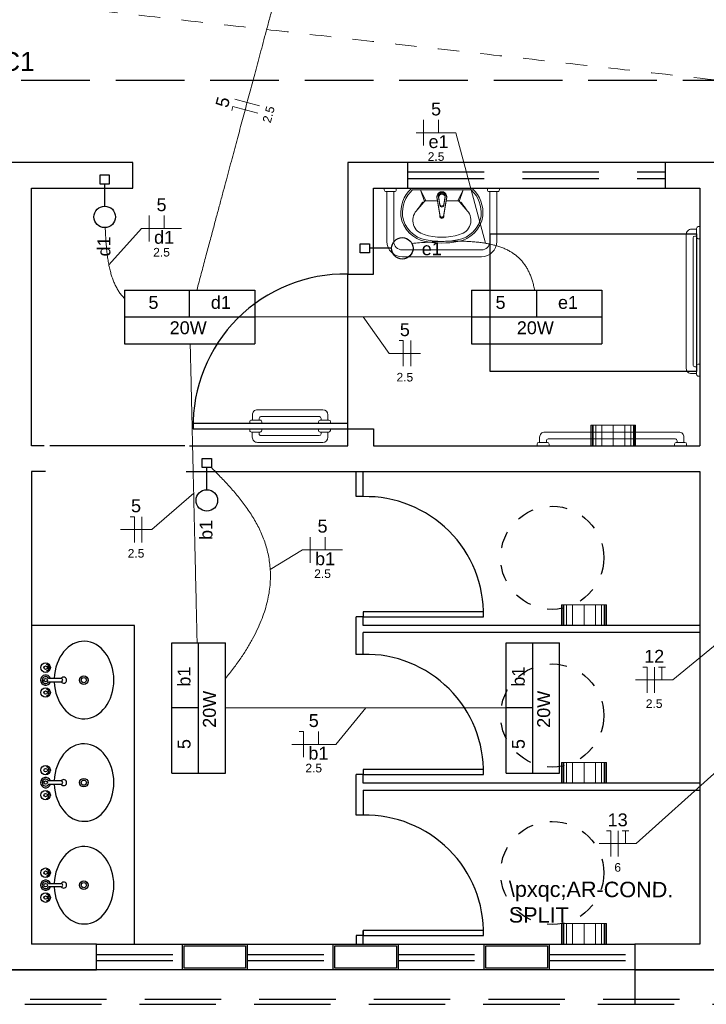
# Model space of a CAD drawing. Header units: feet. Extents: x -18 to 1038, y -110 to 48.
# Tile 58 of 199: x 13 to 17, y -8 to -2. Entities that reach past the tile are written whole.
import ezdxf

# ---------------------------------------------------------------- set-up
doc = ezdxf.new("R2010")
doc.units = ezdxf.units.FT
doc.header["$MEASUREMENT"] = 0
for name, pattern in [('DASHED', [1.905, 1.27, -0.635]), ('HIDDEN', [0.9525, 0.635, -0.3175]), ('JIS_02_1.2', [0.25, 0.125, -0.125]), ('JIS_02_4.0', [0.55, 0.4, -0.15])]:
    doc.linetypes.add(name, pattern=pattern)
for name, color, linetype in [('1', 1, 'Continuous'), ('100_IMPIANTI', 251, 'Continuous'), ('Arq-parede-alta', 5, 'Continuous'), ('ESQUADRIAS CORTE', 3, 'Continuous'), ('JANELA', 3, 'Continuous'), ('MOBILARIO', 8, 'Continuous'), ('P-SIMBOL', 5, 'Continuous'), ('PROJEÇÃO', 6, 'HIDDEN')]:
    doc.layers.add(name, color=color, linetype=linetype)
for name, color, linetype, lineweight in [('DI-Cortes', 1, 'JIS_02_4.0', 30), ('EL-Condutos', 4, 'Continuous', 5), ('EL-Fios (Fase 1)', 7, 'Continuous', 5), ('EL-Fios (Fase 3)', 7, 'Continuous', 5), ('EL-Fios (Neutro)', 7, 'Continuous', 5), ('EL-Fios (Retorno)', 7, 'Continuous', 5), ('EL-Fios (Terra)', 7, 'Continuous', 5), ('EL-Textos fios', 7, 'Continuous', 5), ('LOUÇAS', 1, 'Continuous', 9), ('Textos', 7, 'Continuous', 5)]:
    doc.layers.add(name, color=color, linetype=linetype, lineweight=lineweight)
doc.styles.add('Arial', font='arial.ttf')

msp = doc.modelspace()

# ---------------------------------------------------------------- linework, layer by layer
at = {"layer": '1', "color": 251}
msp.add_line((14.9928, -4.4794), (14.9928, -3.5794), dxfattribs=at)
at = {"layer": '1', "color": 251, "linetype": 'DASHED'}
msp.add_lwpolyline([(17.0223, -3.3464), (17.0223, -4.1464), (15.8223, -4.1464), (15.8223, -3.3464)], close=True, dxfattribs=at)
at = {"layer": '1', "color": 251}
for points in [[(14.0453, -4.5794), (13.2603, -4.5794)], [(13.7528, -7.4794), (13.7528, -5.625), (13.1528, -5.625)]]:
    msp.add_lwpolyline(points, dxfattribs=at)
for centre, radius, start, end in [((14.9778, -4.4644), 0.8851, 89.02898, 180.97102), ((15.0978, -5.56), 0.6852, 358.74555, 91.25359), ((15.0978, -6.4778), 0.6852, 358.74555, 91.25359), ((15.0978, -7.4143), 0.6852, 358.74555, 91.25359)]:
    msp.add_arc(centre, radius, start, end, dxfattribs=at)
at = {"layer": 'Arq-parede-alta', "color": 3, "ltscale": 0.03}
for p, q in [((18.7928, -2.9294), (14.9928, -2.9294)), ((15.3428, -3.0793), (15.3428, -2.9293)), ((16.8428, -3.0793), (16.8428, -2.9293)), ((14.9928, -4.5794), (14.9928, -4.4794)), ((14.9928, -4.4794), (15.1428, -4.4794)), ((15.1428, -4.4794), (15.1428, -4.5794)), ((14.0716, -4.5794), (14.9928, -4.5794)), ((15.1428, -4.5794), (17.0428, -4.5794)), ((14.0528, -4.7294), (17.0428, -4.7294))]:
    msp.add_line(p, q, dxfattribs=at)
at = {"layer": 'Arq-parede-alta', "color": 251, "ltscale": 0.03}
for points in [[(13.2266, -4.5795), (13.1528, -4.5795), (13.1528, -3.0794), (13.7428, -3.0794), (13.7428, -2.9294), (13.0778, -2.9294), (12.4128, -2.9294), (12.4128, -3.0794), (13.0028, -3.0794), (13.0028, -4.5795), (12.9291, -4.5795)], [(14.9928, -2.9294), (14.9928, -3.5794), (15.1428, -3.5794), (15.1428, -3.0794)], [(15.1428, -3.0794), (17.0428, -3.0794), (17.0428, -4.5794)], [(13.2341, -4.7294), (13.1528, -4.7294), (13.1528, -7.4795)], [(17.0428, -4.7295), (17.0428, -7.4794), (16.6646, -7.4794)], [(13.0028, -7.4795), (12.6246, -7.4795), (12.6246, -7.6295), (13.5306, -7.6295), (13.5306, -7.4795), (13.1528, -7.4795)], [(16.6646, -7.4795), (16.6646, -7.6295), (17.4428, -7.6295)]]:
    msp.add_lwpolyline(points, dxfattribs=at)
for points in [[(14.4086, -7.6294), (14.0306, -7.6294), (14.0306, -7.4794), (14.4086, -7.4794)], [(15.2866, -7.6294), (14.9086, -7.6294), (14.9086, -7.4794), (15.2866, -7.4794)], [(16.1646, -7.6294), (15.7866, -7.6294), (15.7866, -7.4794), (16.1646, -7.4794)]]:
    msp.add_lwpolyline(points, close=True, dxfattribs=at)
at = {"layer": 'Defpoints', "color": 251}
msp.add_lwpolyline([(-2.6872, 18.1708), (10.8428, 18.1708), (10.8428, 6.7706), (4.9128, 6.7706), (4.9128, 3.7706), (28.8428, 3.7706), (28.8426, -7.6295), (-2.6872, -7.6295), (-2.6872, 3.7706), (2.6128, 3.7706), (2.6128, 6.7706), (-2.6872, 6.7706)], close=True, dxfattribs=at)
at = {"layer": 'DI-Cortes', "color": 251, "linetype": 'JIS_02_4.0'}
msp.add_line((29.4426, -2.4539), (-3.2955, -2.4539), dxfattribs=at)
at = {"layer": 'EL-Condutos', "linetype": 'JIS_02_1.2'}
msp.add_spline([(3.0951, -0.8735), (3.8691, -0.9604), (4.5939, -1.0418), (5.273, -1.1181), (5.9099, -1.1896), (6.5082, -1.2567), (7.0713, -1.32), (7.6027, -1.3796), (8.1061, -1.4361), (8.5848, -1.4899), (9.0425, -1.5413), (9.4826, -1.5907), (9.9086, -1.6385), (10.3241, -1.6852), (10.7326, -1.731), (11.1375, -1.7765), (11.5424, -1.822), (11.9509, -1.8678), (12.3664, -1.9145), (12.7924, -1.9623), (13.2325, -2.0117), (13.6902, -2.0631), (14.1689, -2.1169), (14.6723, -2.1734), (15.2037, -2.2331), (15.7668, -2.2963), (16.3651, -2.3634), (17.002, -2.435), (17.6811, -2.5112), (18.4059, -2.5926), (19.1799, -2.6795)], degree=3, dxfattribs=at)
at = {"layer": 'EL-Condutos', "linetype": 'Continuous'}
for points in [[(14.1148, -3.673), (14.1408, -3.5758), (14.1653, -3.4842), (14.1885, -3.398), (14.2103, -3.3166), (14.2309, -3.2397), (14.2504, -3.1668), (14.269, -3.0975), (14.2867, -3.0315), (14.3036, -2.9683), (14.3199, -2.9075), (14.3357, -2.8487), (14.351, -2.7915), (14.366, -2.7354), (14.3808, -2.6802), (14.3955, -2.6253), (14.4103, -2.5703), (14.4251, -2.5149), (14.4402, -2.4586), (14.4557, -2.401), (14.4715, -2.3417), (14.488, -2.2803), (14.5051, -2.2165), (14.523, -2.1496), (14.5418, -2.0795), (14.5616, -2.0056), (14.5825, -1.9276), (14.6047, -1.845), (14.6281, -1.7575), (14.653, -1.6645), (14.6795, -1.5658)], [(13.5819, -3.3091), (13.5827, -3.3284), (13.5836, -3.3473), (13.5846, -3.3658), (13.5857, -3.3839), (13.587, -3.4016), (13.5885, -3.4189), (13.5901, -3.4358), (13.5919, -3.4523), (13.5938, -3.4684), (13.596, -3.4842), (13.5983, -3.4995), (13.6009, -3.5145), (13.6037, -3.5291), (13.6067, -3.5433), (13.61, -3.5572), (13.6135, -3.5707), (13.6172, -3.5838), (13.6212, -3.5965), (13.6255, -3.6089), (13.6301, -3.6209), (13.635, -3.6326), (13.6401, -3.6439), (13.6456, -3.6548), (13.6514, -3.6654), (13.6575, -3.6756), (13.6639, -3.6855), (13.6707, -3.695), (13.6778, -3.7042), (13.6853, -3.713), (13.6932, -3.7215)], [(15.3667, -3.4012), (15.4109, -3.3975), (15.4536, -3.3944), (15.4947, -3.3918), (15.5343, -3.3899), (15.5724, -3.3886), (15.6089, -3.388), (15.644, -3.3881), (15.6776, -3.389), (15.7098, -3.3907), (15.7405, -3.3932), (15.7698, -3.3965), (15.7977, -3.4008), (15.8242, -3.406), (15.8494, -3.4122), (15.8732, -3.4194), (15.8957, -3.4276), (15.9169, -3.437), (15.9368, -3.4474), (15.9554, -3.459), (15.9727, -3.4718), (15.9888, -3.4858), (16.0037, -3.5011), (16.0173, -3.5177), (16.0298, -3.5356), (16.041, -3.5549), (16.0512, -3.5756), (16.0601, -3.5977), (16.068, -3.6213), (16.0747, -3.6465), (16.0804, -3.6732)], [(14.4508, -3.8294), (14.504, -3.8294), (14.5549, -3.8294), (14.6036, -3.8294), (14.6504, -3.8294), (14.6954, -3.8294), (14.7388, -3.8294), (14.7807, -3.8294), (14.8214, -3.8294), (14.8608, -3.8294), (14.8993, -3.8294), (14.937, -3.8294), (14.974, -3.8294), (15.0106, -3.8294), (15.0468, -3.8294), (15.0828, -3.8294), (15.1189, -3.8294), (15.1551, -3.8294), (15.1916, -3.8294), (15.2287, -3.8294), (15.2664, -3.8294), (15.3048, -3.8294), (15.3443, -3.8294), (15.3849, -3.8294), (15.4268, -3.8294), (15.4702, -3.8294), (15.5152, -3.8294), (15.562, -3.8294), (15.6108, -3.8294), (15.6617, -3.8294), (15.7148, -3.8294)], [(14.0764, -3.9849), (14.0783, -4.068), (14.0802, -4.1468), (14.0819, -4.2215), (14.0835, -4.2923), (14.0851, -4.3596), (14.0866, -4.4236), (14.088, -4.4847), (14.0893, -4.5431), (14.0906, -4.599), (14.0918, -4.6529), (14.093, -4.7049), (14.0942, -4.7554), (14.0953, -4.8046), (14.0965, -4.8528), (14.0976, -4.9004), (14.0986, -4.9475), (14.0997, -4.9946), (14.1008, -5.0418), (14.1019, -5.0894), (14.103, -5.1378), (14.1042, -5.1872), (14.1053, -5.238), (14.1066, -5.2903), (14.1078, -5.3445), (14.1091, -5.4009), (14.1105, -5.4597), (14.1119, -5.5212), (14.1134, -5.5858), (14.1149, -5.6537), (14.1166, -5.7252)], [(14.2812, -5.9334), (14.3286, -5.8732), (14.3706, -5.8147), (14.4075, -5.7577), (14.4395, -5.7023), (14.4668, -5.6485), (14.4896, -5.5961), (14.5081, -5.5453), (14.5224, -5.4958), (14.5329, -5.4478), (14.5396, -5.4012), (14.5428, -5.3559), (14.5427, -5.3119), (14.5394, -5.2691), (14.5333, -5.2277), (14.5244, -5.1874), (14.513, -5.1483), (14.4992, -5.1103), (14.4834, -5.0735), (14.4656, -5.0377), (14.4461, -5.003), (14.425, -4.9693), (14.4026, -4.9366), (14.3791, -4.9048), (14.3547, -4.8739), (14.3295, -4.8439), (14.3038, -4.8148), (14.2778, -4.7865), (14.2516, -4.7589), (14.2255, -4.7321), (14.1997, -4.706)], [(14.2816, -6.1044), (14.3564, -6.1044), (14.427, -6.1044), (14.4937, -6.1044), (14.5567, -6.1044), (14.6165, -6.1044), (14.6732, -6.1044), (14.7272, -6.1044), (14.7788, -6.1044), (14.8283, -6.1044), (14.876, -6.1044), (14.9222, -6.1044), (14.9671, -6.1044), (15.0112, -6.1044), (15.0547, -6.1044), (15.0978, -6.1044), (15.141, -6.1044), (15.1845, -6.1044), (15.2285, -6.1044), (15.2735, -6.1044), (15.3197, -6.1044), (15.3674, -6.1044), (15.4169, -6.1044), (15.4685, -6.1044), (15.5225, -6.1044), (15.5792, -6.1044), (15.6389, -6.1044), (15.702, -6.1044), (15.7686, -6.1044), (15.8392, -6.1044), (15.914, -6.1044)]]:
    msp.add_spline(points, degree=3, dxfattribs=at)
at = {"layer": 'EL-Fios (Fase 1)'}
for p, q in [((14.4802, -2.6011), (14.3354, -2.5623)), ((15.4341, -2.8323), (15.4341, -2.6823)), ((13.8367, -3.3891), (13.8367, -3.2391)), ((15.3593, -4.1165), (15.3593, -3.9665)), ((13.7951, -5.1415), (13.7951, -4.9915)), ((14.7736, -5.26), (14.7736, -5.11)), ((16.7786, -6.0164), (16.7786, -5.8664))]:
    msp.add_line(p, q, dxfattribs=at)
at = {"layer": 'EL-Fios (Fase 3)'}
msp.add_line((16.5664, -6.9693), (16.5664, -6.8193), dxfattribs=at)
at = {"layer": 'EL-Fios (Neutro)'}
for p, q in [((14.3178, -2.6279), (14.3243, -2.6037)), ((14.4691, -2.6425), (14.3243, -2.6037)), ((15.2914, -3.9665), (15.3164, -3.9665)), ((15.3164, -4.1165), (15.3164, -3.9665)), ((13.7272, -4.9915), (13.7522, -4.9915)), ((13.7522, -5.1415), (13.7522, -4.9915)), ((16.7107, -5.8664), (16.7357, -5.8664)), ((16.7357, -6.0164), (16.7357, -5.8664)), ((14.7098, -6.2415), (14.7348, -6.2415)), ((14.7348, -6.3915), (14.7348, -6.2415)), ((16.4986, -6.8193), (16.5236, -6.8193)), ((16.5236, -6.9693), (16.5236, -6.8193))]:
    msp.add_line(p, q, dxfattribs=at)
at = {"layer": 'EL-Fios (Retorno)'}
for p, q in [((15.5216, -2.7573), (15.5216, -2.6823)), ((13.9242, -3.3141), (13.9242, -3.2391)), ((14.8611, -5.185), (14.8611, -5.11)), ((14.8223, -6.3165), (14.8223, -6.2415))]:
    msp.add_line(p, q, dxfattribs=at)
at = {"layer": 'EL-Fios (Terra)'}
for points in [[(16.8214, -5.9414), (16.8214, -5.8664), (16.8014, -5.8664), (16.8414, -5.8664)], [(16.6093, -6.8943), (16.6093, -6.8193), (16.5893, -6.8193), (16.6293, -6.8193)]]:
    msp.add_lwpolyline(points, dxfattribs=at)
at = {"layer": 'EL-Textos fios'}
for p, q in [((15.3912, -2.7573), (15.6227, -2.7573)), ((15.7943, -3.4002), (15.6227, -2.7573)), ((13.6031, -3.5263), (13.7938, -3.3141)), ((13.7938, -3.3141), (14.0253, -3.3141)), ((15.0828, -3.8294), (15.2339, -4.0415)), ((15.2339, -4.0415), (15.4167, -4.0415)), ((14.0965, -4.8544), (13.8525, -5.0665)), ((13.6698, -5.0665), (13.8525, -5.0665)), ((14.542, -5.2989), (14.7307, -5.185)), ((14.7307, -5.185), (14.9622, -5.185)), ((17.1428, -5.7293), (16.8843, -5.9414)), ((16.6679, -5.9414), (16.8843, -5.9414)), ((15.0978, -6.1044), (14.9234, -6.3165)), ((14.6669, -6.3165), (14.9234, -6.3165)), ((17.1428, -6.47), (16.6721, -6.8943)), ((16.4557, -6.8943), (16.6721, -6.8943))]:
    msp.add_line(p, q, dxfattribs=at)
at = {"layer": 'ESQUADRIAS CORTE', "color": 251}
for p, q in [((15.0828, -4.875), (15.0828, -4.7294)), ((15.0828, -5.625), (15.0828, -5.575)), ((17.0428, -5.625), (15.0828, -5.625)), ((17.0428, -5.665), (15.0828, -5.665)), ((15.0828, -5.7928), (15.0828, -5.665)), ((13.5306, -7.4794), (14.0306, -7.4794)), ((14.4086, -7.4794), (14.9086, -7.4794)), ((15.2866, -7.4794), (15.7866, -7.4794)), ((16.1646, -7.4795), (16.6646, -7.4795)), ((14.0306, -7.6294), (13.5306, -7.6294)), ((14.9086, -7.6294), (14.4086, -7.6294)), ((15.7866, -7.6294), (15.2866, -7.6294)), ((16.6646, -7.6295), (16.1646, -7.6295))]:
    msp.add_line(p, q, dxfattribs=at)
for points in [[(14.9928, -4.4494), (14.0928, -4.4494), (14.0928, -4.4794), (14.9928, -4.4794)], [(15.0828, -5.575), (15.7828, -5.575), (15.7828, -5.545), (15.0828, -5.545)], [(15.0828, -6.4928), (15.7828, -6.4928), (15.7828, -6.4628), (15.0828, -6.4628)], [(15.0828, -7.4293), (15.7828, -7.4293), (15.7828, -7.3993), (15.0828, -7.3993)]]:
    msp.add_lwpolyline(points, close=True, dxfattribs=at)
for points in [[(15.0828, -4.875), (15.0428, -4.875), (15.0428, -4.7294)], [(15.0828, -5.7928), (15.0428, -5.7928), (15.0428, -5.575)], [(15.0828, -6.7293), (15.0428, -6.7293), (15.0428, -6.4928)], [(17.0428, -6.5428), (15.0828, -6.5428), (15.0828, -6.4928)], [(15.0828, -6.5828), (17.0428, -6.5828)], [(15.0828, -7.4794), (15.0828, -7.3993)]]:
    msp.add_lwpolyline(points, dxfattribs=at)
at = {"layer": 'JANELA', "color": 251}
for p, q in [((15.0828, -5.575), (15.0428, -5.575)), ((15.0828, -6.4928), (15.0428, -6.4928)), ((15.0828, -6.5828), (15.0828, -6.7293)), ((15.0828, -7.4293), (15.0428, -7.4293)), ((15.0428, -7.4293), (15.0428, -7.4794))]:
    msp.add_line(p, q, dxfattribs=at)
for points in [[(14.3986, -7.6194), (14.0406, -7.6194), (14.0406, -7.4894), (14.3986, -7.4894)], [(15.2766, -7.6194), (14.9186, -7.6194), (14.9186, -7.4894), (15.2766, -7.4894)], [(16.1546, -7.6194), (15.7966, -7.6194), (15.7966, -7.4894), (16.1546, -7.4894)]]:
    msp.add_lwpolyline(points, close=True, dxfattribs=at)
at = {"layer": 'LOUÇAS', "color": 251}
for p, q in [((15.7115, -3.0793), (15.37, -3.0793)), ((15.3704, -3.0894), (15.7103, -3.0894)), ((15.4164, -3.0894), (15.4403, -3.1567)), ((15.4164, -3.0894), (15.4479, -3.1533)), ((15.6651, -3.0894), (15.6336, -3.1533)), ((15.6651, -3.0894), (15.6412, -3.1567)), ((15.2208, -3.3893), (15.2208, -3.0993)), ((15.2608, -3.3893), (15.2608, -3.0993)), ((15.5306, -3.2418), (15.5134, -3.1385)), ((15.5306, -3.2474), (15.5134, -3.1441)), ((15.5288, -3.1741), (15.5226, -3.1368)), ((15.5288, -3.1797), (15.5226, -3.1424)), ((15.5509, -3.2418), (15.5681, -3.1385)), ((15.5509, -3.2474), (15.5681, -3.1441)), ((15.5527, -3.1741), (15.5589, -3.1368)), ((15.5527, -3.1797), (15.5589, -3.1424)), ((15.8208, -3.0993), (15.8208, -3.3893)), ((15.8608, -3.0993), (15.8608, -3.3893)), ((15.5159, -3.1533), (15.4479, -3.1533)), ((15.6336, -3.1533), (15.5656, -3.1533)), ((15.7708, -3.4393), (15.3108, -3.4393)), ((15.7708, -3.4793), (15.3108, -3.4793)), ((14.8779, -4.3994), (14.8779, -4.4294)), ((14.8229, -4.4494), (14.8229, -4.4394)), ((14.8329, -4.4294), (14.8829, -4.4294)), ((14.8379, -4.4294), (14.8379, -4.4194)), ((14.8929, -4.4394), (14.8929, -4.4494)), ((16.4084, -4.5794), (16.4084, -4.4594)), ((16.4084, -4.4594), (16.6684, -4.4594)), ((16.4153, -4.5794), (16.4153, -4.4594)), ((16.4217, -4.5794), (16.4217, -4.4594)), ((16.4365, -4.5794), (16.4365, -4.4594)), ((16.4721, -4.5794), (16.4721, -4.4594)), ((16.5384, -4.4594), (16.5384, -4.5794)), ((16.6048, -4.5794), (16.6048, -4.4594)), ((16.6404, -4.5794), (16.6404, -4.4594)), ((16.6552, -4.5794), (16.6552, -4.4594)), ((16.6616, -4.5794), (16.6616, -4.4594)), ((16.6684, -4.4594), (16.6684, -4.5794)), ((14.8227, -4.4794), (14.8227, -4.4894)), ((14.8327, -4.4994), (14.8827, -4.4994)), ((14.8377, -4.4994), (14.8377, -4.5094)), ((14.8777, -4.5294), (14.8777, -4.4994)), ((14.8927, -4.4894), (14.8927, -4.4794)), ((16.2379, -5.6251), (16.2379, -5.5051)), ((16.2379, -5.5051), (16.4979, -5.5051)), ((16.2447, -5.6251), (16.2447, -5.5051)), ((16.2511, -5.6251), (16.2511, -5.5051)), ((16.266, -5.6251), (16.266, -5.5051)), ((16.3015, -5.6251), (16.3015, -5.5051)), ((16.3679, -5.5051), (16.3679, -5.6251)), ((16.4342, -5.6251), (16.4342, -5.5051)), ((16.4698, -5.6251), (16.4698, -5.5051)), ((16.4847, -5.6251), (16.4847, -5.5051)), ((16.491, -5.6251), (16.491, -5.5051)), ((16.4979, -5.5051), (16.4979, -5.6251)), ((16.2379, -6.5428), (16.2379, -6.4228)), ((16.2379, -6.4228), (16.4979, -6.4228)), ((16.2447, -6.5428), (16.2447, -6.4228)), ((16.2511, -6.5428), (16.2511, -6.4228)), ((16.266, -6.5428), (16.266, -6.4228)), ((16.3015, -6.5428), (16.3015, -6.4228)), ((16.3679, -6.4228), (16.3679, -6.5428)), ((16.4342, -6.5428), (16.4342, -6.4228)), ((16.4698, -6.5428), (16.4698, -6.4228)), ((16.4847, -6.5428), (16.4847, -6.4228)), ((16.491, -6.5428), (16.491, -6.4228)), ((16.4979, -6.4228), (16.4979, -6.5428)), ((16.2379, -7.4794), (16.2379, -7.3594)), ((16.2379, -7.3594), (16.4979, -7.3594)), ((16.2447, -7.4794), (16.2447, -7.3594)), ((16.2511, -7.4794), (16.2511, -7.3594)), ((16.266, -7.4794), (16.266, -7.3594)), ((16.3015, -7.4794), (16.3015, -7.3594)), ((16.3679, -7.3594), (16.3679, -7.4794)), ((16.4342, -7.4794), (16.4342, -7.3594)), ((16.4698, -7.4794), (16.4698, -7.3594)), ((16.4847, -7.4794), (16.4847, -7.3594)), ((16.491, -7.4794), (16.491, -7.3594)), ((16.4979, -7.3594), (16.4979, -7.4794))]:
    msp.add_line(p, q, dxfattribs=at)
for points in [[(15.2758, -3.0793), (15.2758, -3.0893, -0.414214), (15.2658, -3.0993), (15.2658, -3.0993), (15.2158, -3.0993, -0.414214), (15.2058, -3.0893), (15.2058, -3.0893), (15.2058, -3.0793)], [(15.8758, -3.0793), (15.8758, -3.0893, -0.414214), (15.8658, -3.0993), (15.8658, -3.0993), (15.8158, -3.0993, -0.414214), (15.8058, -3.0893), (15.8058, -3.0893), (15.8058, -3.0793)], [(17.0228, -3.3186), (16.9928, -3.3186, 0.414214), (16.9628, -3.3486), (16.9628, -3.3486), (16.9628, -4.1286, 0.414214), (16.9928, -4.1586), (16.9928, -4.1586), (17.0228, -4.1586)], [(17.0428, -3.3036), (17.0328, -3.3036, 0.414213), (17.0228, -3.3136), (17.0228, -3.3136), (17.0228, -3.3636, 0.414214), (17.0328, -3.3736), (17.0328, -3.3736), (17.0428, -3.3736)], [(17.0228, -4.1186), (17.0128, -4.1186, -0.414214), (17.0028, -4.1086), (17.0028, -4.1086), (17.0028, -3.3686, -0.414213), (17.0128, -3.3586), (17.0128, -3.3586), (17.0228, -3.3586)], [(17.0428, -4.1036), (17.0328, -4.1036, 0.414213), (17.0228, -4.1136), (17.0228, -4.1136), (17.0228, -4.1636, 0.414214), (17.0328, -4.1736), (17.0328, -4.1736), (17.0428, -4.1736)], [(14.4379, -4.4294), (14.4379, -4.3994, -0.414214), (14.4679, -4.3694), (14.4679, -4.3694), (14.8479, -4.3694)], [(14.8279, -4.4094), (14.4879, -4.4094, 0.414214), (14.4779, -4.4194), (14.4779, -4.4194), (14.4779, -4.4294)], [(14.4229, -4.4494), (14.4229, -4.4394, -0.414214), (14.4329, -4.4294), (14.4329, -4.4294), (14.4829, -4.4294, -0.414214), (14.4929, -4.4394), (14.4929, -4.4394), (14.4929, -4.4494)], [(14.4227, -4.4794), (14.4227, -4.4894, 0.414214), (14.4327, -4.4994), (14.4327, -4.4994), (14.4827, -4.4994, 0.414214), (14.4927, -4.4894), (14.4927, -4.4894), (14.4927, -4.4794)], [(14.4377, -4.4994), (14.4377, -4.5294, 0.414214), (14.4677, -4.5594), (14.4677, -4.5594), (14.8477, -4.5594)], [(14.8277, -4.5194), (14.4877, -4.5194, -0.414214), (14.4777, -4.5094), (14.4777, -4.5094), (14.4777, -4.4994)], [(16.9496, -4.5594), (16.9496, -4.5294, 0.414214), (16.9196, -4.4994), (16.9196, -4.4994), (16.1396, -4.4994, 0.414214), (16.1096, -4.5294), (16.1096, -4.5294), (16.1096, -4.5594)], [(16.1646, -4.5794), (16.1646, -4.5694, 0.414213), (16.1546, -4.5594), (16.1546, -4.5594), (16.1046, -4.5594, 0.414213), (16.0946, -4.5694), (16.0946, -4.5694), (16.0946, -4.5794)], [(16.1496, -4.5594), (16.1496, -4.5494, -0.414214), (16.1596, -4.5394), (16.1596, -4.5394), (16.8996, -4.5394, -0.414214), (16.9096, -4.5494), (16.9096, -4.5494), (16.9096, -4.5594)], [(16.9646, -4.5794), (16.9646, -4.5694, 0.414213), (16.9546, -4.5594), (16.9546, -4.5594), (16.9046, -4.5594, 0.414213), (16.8946, -4.5694), (16.8946, -4.5694), (16.8946, -4.5794)]]:
    msp.add_lwpolyline(points, format="xyb", dxfattribs=at)
for centre, radius, start, end in [((15.4913, -3.2224), 0.1898, 133.14216, 185.66519), ((15.4913, -3.2224), 0.1798, 132.27847, 185.60056), ((15.3745, -3.0976), 0.0188, 103.70542, 133.50865), ((15.7071, -3.0976), 0.00877, 46.49134, 69.89302), ((15.7071, -3.0976), 0.0188, 46.49135, 76.29458), ((15.5902, -3.2224), 0.1798, 354.39944, 46.85784), ((15.5902, -3.2224), 0.1898, 354.33481, 46.85784), ((15.5408, -3.1292), 0.0289, 341.15128, 198.84872), ((15.5408, -3.1348), 0.0289, 341.15128, 198.84872), ((15.5408, -3.1292), 0.0196, 337.3456, 202.6544), ((15.5408, -3.1348), 0.0196, 337.3456, 202.6544), ((19.4767, -6.7062), 5.3751, 138.67232, 139.44029), ((19.7658, -6.337), 5.3751, 143.83475, 144.44029), ((15.4352, -3.1715), 0.0109, 81.72893, 143.83475), ((15.4479, -3.1633), 0.0101, 90, 138.67232), ((15.5408, -3.172), 0.0121, 190.08395, 349.91605), ((15.5408, -3.1776), 0.0121, 190.08394, 349.91606), ((15.6336, -3.1633), 0.0101, 41.32768, 90), ((11.6048, -6.7062), 5.3751, 40.55971, 41.32768), ((15.6463, -3.1715), 0.0109, 36.16525, 98.27107), ((11.3157, -6.337), 5.3751, 35.55971, 36.16525), ((15.4769, -3.2167), 0.1762, 187.98613, 260.70653), ((15.4769, -3.2167), 0.1662, 188.05589, 260.70653), ((15.4559, -3.267), 0.0841, 138.29598, 257.88589), ((15.5408, -3.2375), 0.0122, 161.28454, 18.71546), ((15.5408, -3.2431), 0.0122, 161.28454, 18.71546), ((15.5408, -3.2357), 0.0119, 210.80458, 329.19542), ((15.5408, -3.2413), 0.0119, 210.80458, 329.19542), ((15.6046, -3.2167), 0.1662, 279.29347, 351.94411), ((15.6046, -3.2167), 0.1762, 279.29347, 352.01387), ((15.6257, -3.267), 0.0841, 282.11411, 41.70402), ((15.5408, -3.0257), 0.3394, 252.413, 287.58702), ((15.5408, -2.9091), 0.4803, 259.0941, 280.9059), ((15.3108, -3.3893), 0.09, 180, 270), ((15.3108, -3.3893), 0.05, 180, 270), ((15.5408, -2.9097), 0.4896, 259.13661, 280.86339), ((15.7708, -3.3893), 0.05, 270, 0), ((15.7708, -3.3893), 0.09, 270, 0), ((14.8279, -4.4194), 0.01, 0, 90), ((14.8479, -4.3994), 0.03, 0, 90), ((14.8329, -4.4394), 0.01, 90, 180), ((14.8829, -4.4394), 0.01, 0, 90), ((14.8327, -4.4894), 0.01, 180, 270), ((14.8277, -4.5094), 0.01, 270, 0), ((14.8827, -4.4894), 0.01, 270, 0), ((14.8477, -4.5294), 0.03, 270, 0)]:
    msp.add_arc(centre, radius, start, end, dxfattribs=at)
at = {"layer": 'MOBILARIO', "color": 251, "linetype": 'Continuous'}
for p, q in [((13.2447, -5.8677), (13.2501, -5.8677)), ((13.2447, -5.8677), (13.2501, -5.8677)), ((13.2447, -5.8727), (13.2501, -5.8727)), ((13.2447, -5.8727), (13.2501, -5.8727)), ((13.3251, -5.9327), (13.2524, -5.9327)), ((13.3251, -5.9327), (13.2524, -5.9327)), ((13.2524, -5.9527), (13.3251, -5.9527)), ((13.2524, -5.9527), (13.3251, -5.9527)), ((13.2447, -6.0127), (13.2501, -6.0127)), ((13.2447, -6.0127), (13.2501, -6.0127)), ((13.2447, -6.0177), (13.2501, -6.0177)), ((13.2447, -6.0177), (13.2501, -6.0177)), ((13.2447, -6.4642), (13.2501, -6.4642)), ((13.2447, -6.4642), (13.2501, -6.4642)), ((13.2447, -6.4692), (13.2501, -6.4692)), ((13.2447, -6.4692), (13.2501, -6.4692)), ((13.3251, -6.5292), (13.2524, -6.5292)), ((13.3251, -6.5292), (13.2524, -6.5292)), ((13.2524, -6.5492), (13.3251, -6.5492)), ((13.2524, -6.5492), (13.3251, -6.5492)), ((13.2447, -6.6092), (13.2501, -6.6092)), ((13.2447, -6.6092), (13.2501, -6.6092)), ((13.2447, -6.6142), (13.2501, -6.6142)), ((13.2447, -6.6142), (13.2501, -6.6142)), ((13.2447, -7.061), (13.2501, -7.061)), ((13.2447, -7.061), (13.2501, -7.061)), ((13.2447, -7.066), (13.2501, -7.066)), ((13.2447, -7.066), (13.2501, -7.066)), ((13.2524, -7.126), (13.3251, -7.126)), ((13.2524, -7.126), (13.3251, -7.126)), ((13.3251, -7.146), (13.2524, -7.146)), ((13.3251, -7.146), (13.2524, -7.146)), ((13.2447, -7.206), (13.2501, -7.206)), ((13.2447, -7.206), (13.2501, -7.206)), ((13.2447, -7.211), (13.2501, -7.211)), ((13.2447, -7.211), (13.2501, -7.211))]:
    msp.add_line(p, q, dxfattribs=at)
for centre, radius in [((13.2351, -5.8702), 0.0275), ((13.2351, -5.8702), 0.0275), ((13.2351, -5.8702), 0.01), ((13.2351, -5.8702), 0.01), ((13.2551, -5.8702), 0.00559), ((13.2551, -5.8702), 0.00559), ((13.2351, -5.9427), 0.01), ((13.2351, -5.9427), 0.01), ((13.4569, -5.9428), 0.025), ((13.4569, -5.9428), 0.015), ((13.2351, -6.0152), 0.0275), ((13.2351, -6.0152), 0.0275), ((13.2351, -6.0152), 0.01), ((13.2351, -6.0152), 0.01), ((13.2551, -6.0152), 0.00559), ((13.2551, -6.0152), 0.00559), ((13.2351, -6.4667), 0.0275), ((13.2351, -6.4667), 0.0275), ((13.2351, -6.4667), 0.01), ((13.2351, -6.4667), 0.01), ((13.2551, -6.4667), 0.00559), ((13.2551, -6.4667), 0.00559), ((13.2351, -6.5392), 0.01), ((13.2351, -6.5392), 0.01), ((13.4569, -6.5394), 0.025), ((13.4569, -6.5394), 0.015), ((13.2351, -6.6117), 0.0275), ((13.2351, -6.6117), 0.0275), ((13.2351, -6.6117), 0.01), ((13.2351, -6.6117), 0.01), ((13.2551, -6.6117), 0.00559), ((13.2551, -6.6117), 0.00559), ((13.2351, -7.0635), 0.0275), ((13.2351, -7.0635), 0.0275), ((13.2351, -7.0635), 0.01), ((13.2351, -7.0635), 0.01), ((13.2551, -7.0635), 0.00559), ((13.2551, -7.0635), 0.00559), ((13.2351, -7.136), 0.01), ((13.2351, -7.136), 0.01), ((13.4569, -7.1359), 0.025), ((13.4569, -7.1359), 0.015), ((13.2351, -7.2085), 0.0275), ((13.2351, -7.2085), 0.0275), ((13.2351, -7.2085), 0.01), ((13.2351, -7.2085), 0.01), ((13.2551, -7.2085), 0.00559), ((13.2551, -7.2085), 0.00559)]:
    msp.add_circle(centre, radius, dxfattribs=at)
for centre, radius, start, end in [((13.2351, -5.8702), 0.02, 15.2407, 74.2093), ((13.2351, -5.8702), 0.02, 15.2407, 74.2093), ((13.2351, -5.8702), 0.02, 286.4413, 344.0789), ((13.2351, -5.8702), 0.02, 286.4413, 344.0789), ((13.2351, -5.9427), 0.03, 19.6514, 340.3603), ((13.2351, -5.9427), 0.03, 19.6514, 340.3603), ((13.2351, -5.9427), 0.02, 30.3431, 329.7554), ((13.2351, -5.9427), 0.02, 30.3431, 329.7554), ((13.3251, -5.9427), 0.01, 270, 90), ((13.3251, -5.9427), 0.01, 270, 90), ((13.3398, -5.9429), 0.0175, 213.86539, 144.20329), ((13.3398, -5.9429), 0.0175, 213.86539, 144.20329), ((13.2351, -6.0152), 0.02, 16.12, 74.0884), ((13.2351, -6.0152), 0.02, 16.12, 74.0884), ((13.2351, -6.0152), 0.02, 286.2342, 343.9047), ((13.2351, -6.0152), 0.02, 286.2342, 343.9047), ((13.2351, -6.4667), 0.02, 15.2407, 74.2093), ((13.2351, -6.4667), 0.02, 15.2407, 74.2093), ((13.2351, -6.4667), 0.02, 286.4413, 344.0789), ((13.2351, -6.4667), 0.02, 286.4413, 344.0789), ((13.2351, -6.5392), 0.03, 19.6514, 340.3603), ((13.2351, -6.5392), 0.03, 19.6514, 340.3603), ((13.2351, -6.5392), 0.02, 30.3431, 329.7554), ((13.2351, -6.5392), 0.02, 30.3431, 329.7554), ((13.3251, -6.5392), 0.01, 270, 90), ((13.3251, -6.5392), 0.01, 270, 90), ((13.3398, -6.5394), 0.0175, 213.86539, 144.20329), ((13.3398, -6.5394), 0.0175, 213.86539, 144.20329), ((13.2351, -6.6117), 0.02, 16.12, 74.0884), ((13.2351, -6.6117), 0.02, 16.12, 74.0884), ((13.2351, -6.6117), 0.02, 286.2342, 343.9047), ((13.2351, -6.6117), 0.02, 286.2342, 343.9047), ((13.2351, -7.0635), 0.02, 16.0953, 73.7658), ((13.2351, -7.0635), 0.02, 16.0953, 73.7658), ((13.2351, -7.0635), 0.02, 285.9116, 343.88), ((13.2351, -7.0635), 0.02, 285.9116, 343.88), ((13.2351, -7.136), 0.03, 19.6397, 340.3486), ((13.2351, -7.136), 0.03, 19.6397, 340.3486), ((13.2351, -7.136), 0.02, 30.2446, 329.6569), ((13.2351, -7.136), 0.02, 30.2446, 329.6569), ((13.3251, -7.136), 0.01, 270, 90), ((13.3251, -7.136), 0.01, 270, 90), ((13.3398, -7.1358), 0.0175, 215.79671, 146.13461), ((13.3398, -7.1358), 0.0175, 215.79671, 146.13461), ((13.2351, -7.2085), 0.02, 285.7907, 344.7593), ((13.2351, -7.2085), 0.02, 285.7907, 344.7593), ((13.2351, -7.2085), 0.02, 15.9211, 73.5587), ((13.2351, -7.2085), 0.02, 15.9211, 73.5587)]:
    msp.add_arc(centre, radius, start, end, dxfattribs=at)
for centre, major_axis, start_param, end_param in [((13.4585, -5.9424), (0, 0.2257), 1.616237, 7.810769), ((13.4585, -6.5389), (0, 0.2257), 1.616237, 7.810769), ((13.4585, -7.1363), (0, -0.2257), 4.755602, 10.950133)]:
    msp.add_ellipse(centre, major_axis=major_axis, ratio=0.76869, start_param=start_param, end_param=end_param, dxfattribs=at)
at = {"layer": 'P-SIMBOL'}
for p, q in [((13.5525, -3.0028), (13.6055, -3.0028)), ((13.5525, -3.0559), (13.5525, -3.0028)), ((13.6055, -3.0028), (13.6055, -3.0559)), ((13.6055, -3.0559), (13.5525, -3.0559)), ((13.579, -3.1844), (13.579, -3.0559)), ((15.0663, -3.4561), (15.0663, -3.4031)), ((15.0663, -3.4031), (15.1194, -3.4031)), ((15.1194, -3.4031), (15.1194, -3.4561)), ((15.2479, -3.4296), (15.1194, -3.4296)), ((15.1194, -3.4561), (15.0663, -3.4561)), ((13.6936, -3.6737), (13.6936, -3.985)), ((13.6936, -3.6737), (14.4521, -3.6737)), ((14.0728, -3.8294), (14.0728, -3.6737)), ((14.4521, -3.6737), (14.4521, -3.985)), ((15.7136, -3.6737), (15.7136, -3.985)), ((15.7136, -3.6737), (16.4721, -3.6737)), ((16.0928, -3.8294), (16.0928, -3.6737)), ((16.4721, -3.6737), (16.4721, -3.985)), ((13.6936, -3.8294), (14.4521, -3.8294)), ((15.7136, -3.8294), (16.4721, -3.8294)), ((13.6936, -3.985), (14.4521, -3.985)), ((15.7136, -3.985), (16.4721, -3.985)), ((14.1466, -4.6528), (14.1996, -4.6528)), ((14.1466, -4.7059), (14.1466, -4.6528)), ((14.1996, -4.6528), (14.1996, -4.7059)), ((14.1996, -4.7059), (14.1466, -4.7059)), ((14.1731, -4.8344), (14.1731, -4.7059)), ((13.9697, -5.7252), (14.281, -5.7252)), ((13.9697, -6.4837), (13.9697, -5.7252)), ((14.1253, -6.4837), (14.1253, -5.7252)), ((14.281, -6.4837), (14.281, -5.7252)), ((15.9147, -5.7252), (16.226, -5.7252)), ((15.9147, -6.4837), (15.9147, -5.7252)), ((16.0703, -6.4837), (16.0703, -5.7252)), ((16.226, -6.4837), (16.226, -5.7252)), ((14.1253, -6.1044), (13.9697, -6.1044)), ((16.0703, -6.1044), (15.9147, -6.1044)), ((13.9697, -6.4837), (14.281, -6.4837)), ((15.9147, -6.4837), (16.226, -6.4837))]:
    msp.add_line(p, q, dxfattribs=at)
for centre in [(13.579, -3.2469), (15.3104, -3.4296), (14.1731, -4.8969)]:
    msp.add_circle(centre, 0.0625, dxfattribs=at)
at = {"layer": 'PROJEÇÃO', "color": 251, "ltscale": 0.7}
for p, q in [((15.3428, -2.9843), (16.8428, -2.9843)), ((15.3428, -3.0243), (16.8428, -3.0243)), ((13.5306, -7.5394), (14.0306, -7.5394)), ((14.4086, -7.5394), (14.9086, -7.5394)), ((15.2866, -7.5394), (15.7866, -7.5394)), ((16.1646, -7.5395), (16.6646, -7.5395)), ((13.5306, -7.5744), (14.0306, -7.5744)), ((14.4086, -7.5744), (14.9086, -7.5744)), ((15.2866, -7.5744), (15.7866, -7.5744)), ((16.1646, -7.5745), (16.6646, -7.5745)), ((16.6646, -7.6294), (16.6646, -7.8295))]:
    msp.add_line(p, q, dxfattribs=at)
for points in [[(-2.8872, -6.8295), (-2.8872, -7.8295), (29.0428, -7.8295), (29.0428, -6.8295), (28.8428, -6.8295)], [(-2.8572, -6.8595), (-2.8572, -7.7995), (29.0128, -7.7995), (29.0128, -6.8595), (28.8428, -6.8595)]]:
    msp.add_lwpolyline(points, dxfattribs=at)
at = {"layer": 'PROJEÇÃO', "color": 251, "ltscale": 0.05}
for centre in [(16.1828, -5.2309), (16.1828, -6.1487), (16.1828, -7.0652)]:
    msp.add_circle(centre, 0.3, dxfattribs=at)

# ---------------------------------------------------------------- texts
at = {"layer": '100_IMPIANTI', "insert": (15.9308, -7.1137), "char_height": 0.09, "width": 5.051938, "attachment_point": 1, "rotation": 359.80031, "style": 'Arial'}
msp.add_mtext('\\\\pxqc;AR-COND.\\PSPLIT', dxfattribs=at)
at = {"layer": 'EL-Textos fios', "attachment_point": 8, "rotation": 74.99445, "line_spacing_factor": 0.6, "style": 'Arial'}
for s, insert, char_height, width in [('5', (14.3027, -2.5887), 0.075, 0.116502), ('2.5', (14.5574, -2.657), 0.05, 0.194131)]:
    msp.add_mtext(s, dxfattribs=dict(at, insert=insert, char_height=char_height, width=width))
at = {"layer": 'EL-Textos fios', "attachment_point": 8, "line_spacing_factor": 0.6, "style": 'Arial'}
for s, insert, char_height, width in [('5', (15.507, -2.6575), 0.075, 0.116502), ('e1', (15.5216, -2.8473), 0.075, 0.233003), ('2.5', (15.507, -2.9213), 0.05, 0.194131), ('5', (13.9096, -3.2144), 0.075, 0.116502), ('d1', (13.9242, -3.4041), 0.075, 0.233003), ('2.5', (13.9096, -3.4781), 0.05, 0.194131), ('5', (15.3253, -3.9417), 0.075, 0.116502), ('2.5', (15.3253, -4.2055), 0.05, 0.194131), ('5', (13.7611, -4.9668), 0.075, 0.116502), ('5', (14.8464, -5.0853), 0.075, 0.116502), ('2.5', (13.7611, -5.2305), 0.05, 0.194131), ('b1', (14.8611, -5.275), 0.075, 0.233003), ('2.5', (14.8464, -5.349), 0.05, 0.194131), ('12', (16.7761, -5.8417), 0.075, 0.233003), ('2.5', (16.7761, -6.1054), 0.05, 0.194131), ('5', (14.7952, -6.2168), 0.075, 0.116502), ('b1', (14.8223, -6.4065), 0.075, 0.233003), ('2.5', (14.7952, -6.4805), 0.05, 0.194131), ('13', (16.5639, -6.7945), 0.075, 0.233003), ('6', (16.5639, -7.0583), 0.05, 0.077668)]:
    msp.add_mtext(s, dxfattribs=dict(at, insert=insert, char_height=char_height, width=width))
at = {"layer": 'Textos', "line_spacing_factor": 0.6, "style": 'Arial'}
for s, insert, char_height, width, attachment_point in [('C1', (13.0736, -2.3989), 0.11, 0.392881, 8), ('e1', (15.4238, -3.4708), 0.075, 0.233003, 7), ('5', (13.8623, -3.7831), 0.075, 0.116502, 8), ('d1', (14.2548, -3.7831), 0.075, 0.233003, 8), ('5', (15.8823, -3.7831), 0.075, 0.116502, 8), ('e1', (16.2748, -3.7831), 0.075, 0.233003, 8), ('20W', (14.0647, -3.9306), 0.075, 0.430793, 8), ('20W', (16.0847, -3.9306), 0.075, 0.430793, 8)]:
    msp.add_mtext(s, dxfattribs=dict(at, insert=insert, char_height=char_height, width=width, attachment_point=attachment_point))
at = {"layer": 'Textos', "char_height": 0.075, "rotation": 90.00021, "line_spacing_factor": 0.6, "style": 'Arial'}
for s, insert, width, attachment_point in [('d1', (13.6128, -3.3604), 0.233003, 9), ('b1', (14.2068, -5.0104), 0.233003, 9), ('b1', (14.0791, -5.9224), 0.233003, 8), ('b1', (16.0241, -5.9224), 0.233003, 8), ('20W', (14.2266, -6.1125), 0.430793, 8), ('20W', (16.1716, -6.1125), 0.430793, 8), ('5', (14.0791, -6.3149), 0.116502, 8), ('5', (16.0241, -6.3149), 0.116502, 8)]:
    msp.add_mtext(s, dxfattribs=dict(at, insert=insert, width=width, attachment_point=attachment_point))

doc.saveas('drawing.dxf')
